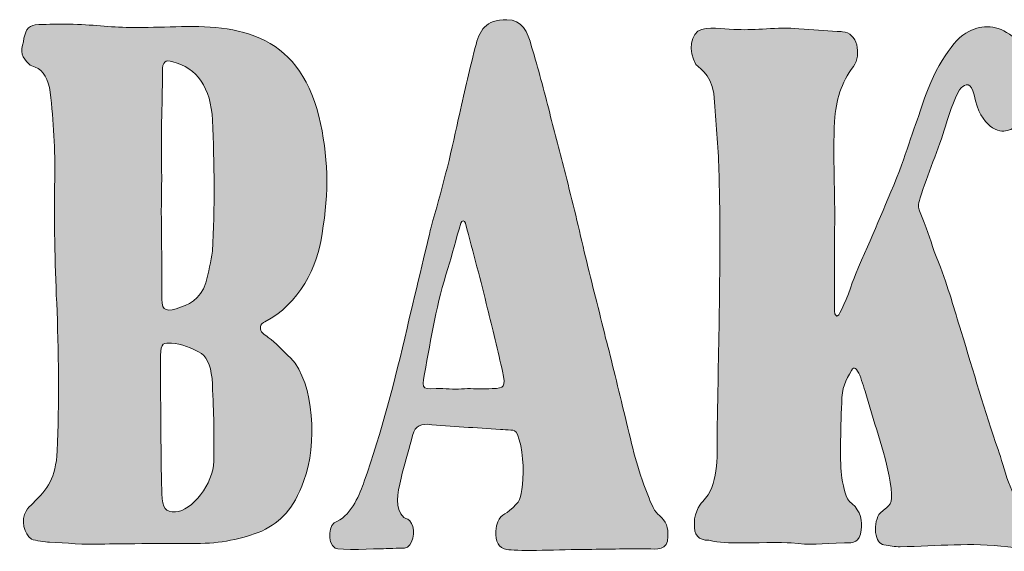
# Model space of a CAD drawing. Header units: inches. Extents: x 26 to 379, y 26 to 261.
# Tile 2 of 4: x 56 to 207, y 179 to 261. Entities that reach past the tile are written whole.
import ezdxf

# ---------------------------------------------------------------- set-up
doc = ezdxf.new("R2010")
doc.units = ezdxf.units.IN
doc.header["$MEASUREMENT"] = 0
doc.layers.add('Layer 1', color=7, linetype='Continuous')

# ---------------------------------------------------------------- blocks, each defined once
blk = doc.blocks.new('block 2')
at = {"layer": 'Layer 1', "true_color": 0xffffff}
h = blk.add_hatch(color=7, dxfattribs=at)
h.dxf.hatch_style = 2
edge = h.paths.add_edge_path()
edge.add_spline(control_points=[(57, 254.1), (57.3, 253.8), (57.6, 253.7), (58, 253.6), (59.3, 253.1), (60, 251.7), (60.3, 249.7), (60.8, 245.2), (61.1, 240.8), (61, 236.3), (60.9, 230), (61, 223.5), (61.3, 217.2), (61.6, 210.2), (61.7, 201.4), (61.4, 194.4), (61.1, 190.1), (60, 188.6), (57.6, 186.3), (57.3, 185.9), (56.8, 185.6), (56.6, 185.1), (55.7, 183.8), (56.3, 181.5), (57.4, 180.8), (58.1, 180.5), (59.5, 180.4), (60.2, 180.3), (62.7, 180.2), (65.6, 179.9), (68.1, 180), (70.9, 180.1), (80.3, 180.1), (82.8, 180.1), (86.5, 180.1), (89.9, 180.8), (92.9, 182), (96, 183.6), (97.7, 185.2), (99.4, 189.8), (101.5, 195.3), (101, 204.8), (97.4, 208.7), (96, 210), (95.1, 211), (93.9, 211.9), (93.3, 212.4), (92.6, 212.7), (92.7, 213.5), (92.7, 213.9), (93.1, 214.2), (93.4, 214.3), (98.6, 217), (101.6, 222.8), (102.2, 227.9), (103.3, 234.4), (103.2, 239.9), (101.7, 246), (100.1, 252.5), (96.9, 256.1), (92.7, 258), (88.2, 260), (83.5, 259.9), (78.8, 259.8), (76.5, 259.7), (74.3, 259.7), (72, 259.7), (68.9, 259.8), (66.2, 260.2), (62.5, 260.2), (61, 260.2), (59.5, 260.2), (58, 260.1), (56.9, 260), (56.3, 259), (56.2, 257.5), (55.6, 256), (56, 255), (57, 254.1)], knot_values=[0, 0, 0, 0, 1, 1, 1, 2, 2, 2, 3, 3, 3, 4, 4, 4, 5, 5, 5, 6, 6, 6, 7, 7, 7, 8, 8, 8, 9, 9, 9, 10, 10, 10, 11, 11, 11, 12, 12, 12, 13, 13, 13, 14, 14, 14, 15, 15, 15, 16, 16, 16, 17, 17, 17, 18, 18, 18, 19, 19, 19, 20, 20, 20, 21, 21, 21, 22, 22, 22, 23, 23, 23, 24, 24, 24, 25, 25, 25, 26, 26, 26, 26], degree=3, periodic=1)
edge = h.paths.add_edge_path()
edge.add_spline(control_points=[(85.5, 192.8), (85.5, 189.4), (82.1, 185), (79.6, 185), (78.1, 184.9), (77.6, 185.5), (77.5, 187.8), (77.4, 190.6), (77.3, 204.8), (77.3, 209.1), (77.3, 211.1), (77.9, 211.1), (79, 211), (80.5, 210.9), (82.1, 210.3), (83.6, 209.4), (84.6, 208.7), (85.2, 207.1), (85.3, 204.7), (85.5, 199.8), (85.6, 197.4), (85.5, 192.8)], knot_values=[0, 0, 0, 0, 1, 1, 1, 2, 2, 2, 3, 3, 3, 4, 4, 4, 5, 5, 5, 6, 6, 6, 7, 7, 7, 7], degree=3, periodic=1)
edge = h.paths.add_edge_path()
edge.add_spline(control_points=[(77.6, 252.9), (77.6, 254.4), (78, 254.8), (79.2, 254.4), (82.9, 253.5), (85.1, 250.4), (85.3, 245.4), (85.6, 238.7), (85.7, 231.9), (85.3, 225.2), (85.1, 223.6), (84.7, 222), (84.3, 220.3), (83.4, 217.7), (81.6, 216.9), (79.7, 216.3), (77.9, 215.8), (77.4, 216.2), (77.5, 218.6), (77.6, 224.5), (77.3, 228.8), (77.5, 236.5), (77.3, 243.4), (77.6, 247.1), (77.6, 252.9)], knot_values=[0, 0, 0, 0, 1, 1, 1, 2, 2, 2, 3, 3, 3, 4, 4, 4, 5, 5, 5, 6, 6, 6, 7, 7, 7, 8, 8, 8, 8], degree=3, periodic=1)
h = blk.add_hatch(color=7, dxfattribs=at)
h.dxf.hatch_style = 2
edge = h.paths.add_edge_path()
edge.add_spline(control_points=[(104.2, 179.4), (104.8, 179), (110.8, 179.3), (111.4, 179.3), (112, 179.3), (114.2, 179.4), (114.9, 179.4), (116.2, 179.5), (116.7, 182.1), (116, 183.2), (115.7, 183.9), (115.2, 183.9), (114.8, 184.1), (113.3, 185.6), (113.8, 187.7), (114.4, 190.2), (114.8, 192.2), (115.5, 194.1), (116, 196.1), (116.3, 198.1), (117.2, 198.5), (118.4, 198.5), (122.2, 198.1), (125.9, 198), (129.7, 197.7), (130.2, 197.7), (130.7, 197.6), (131.3, 197.6), (131.7, 197.6), (132.1, 197.5), (132.3, 196.9), (133.2, 195), (133.3, 191.4), (133.1, 189.2), (132.8, 187), (132.8, 186.6), (131.1, 185.2), (130.1, 184.3), (129.2, 184.5), (129, 182), (128.9, 180.5), (129.4, 179.3), (130.7, 179.2), (131.8, 178.9), (137.9, 179.1), (142.3, 179.2), (146.4, 179.2), (148.6, 179.3), (152.3, 179.3), (153.8, 179.2), (155.5, 179), (155.5, 181.2), (155.6, 182.5), (155.2, 183.6), (154.2, 184.4), (153.5, 184.9), (152.9, 186.2), (152.4, 187.6), (150.7, 192), (150.1, 194.6), (148.9, 199.7), (147.9, 203.7), (146.8, 208.5), (145.9, 211.8), (144.9, 216), (143.8, 220.2), (142.8, 224.3), (141.8, 228.6), (140.8, 232.9), (139.7, 237.1), (138.9, 240.3), (138, 243.4), (137.3, 246.5), (136.4, 250), (135.5, 253.4), (134.5, 256.7), (133.9, 259.1), (133, 260.9), (130.7, 260.9), (127.3, 260.9), (126.5, 259.3), (125.8, 256.6), (124.8, 252.6), (124.1, 249.6), (123.2, 245.5), (122, 239.8), (120.6, 234.4), (119, 228.9), (118.5, 226.7), (116.2, 217.2), (115.3, 213.3), (113.4, 205.2), (111.4, 197.3), (108.7, 189.7), (108, 187.8), (106.9, 184.7), (104.5, 183.5), (103.2, 183.3), (102.9, 180.2), (104.2, 179.4)], knot_values=[0, 0, 0, 0, 1, 1, 1, 2, 2, 2, 3, 3, 3, 4, 4, 4, 5, 5, 5, 6, 6, 6, 7, 7, 7, 8, 8, 8, 9, 9, 9, 10, 10, 10, 11, 11, 11, 12, 12, 12, 13, 13, 13, 14, 14, 14, 15, 15, 15, 16, 16, 16, 17, 17, 17, 18, 18, 18, 19, 19, 19, 20, 20, 20, 21, 21, 21, 22, 22, 22, 23, 23, 23, 24, 24, 24, 25, 25, 25, 26, 26, 26, 27, 27, 27, 28, 28, 28, 29, 29, 29, 30, 30, 30, 31, 31, 31, 32, 32, 32, 33, 33, 33, 33], degree=3, periodic=1)
edge = h.paths.add_edge_path()
edge.add_spline(control_points=[(118, 206.3), (119, 211.7), (119.9, 217.4), (121.6, 222.5), (122.3, 224.7), (122.8, 227), (123.6, 229.5), (123.7, 230), (124.2, 230), (124.3, 229.5), (125.5, 224.9), (126.7, 220.6), (127.7, 216.3), (128.4, 213.7), (129.4, 209.4), (130, 206.7), (130.5, 204.1), (130.4, 204.1), (128.4, 204), (127.1, 203.9), (125.9, 204), (124.6, 204), (123.4, 203.9), (122.2, 203.9), (120.8, 204), (117.7, 204), (117.5, 203.6), (118, 206.3)], knot_values=[0, 0, 0, 0, 1, 1, 1, 2, 2, 2, 3, 3, 3, 4, 4, 4, 5, 5, 5, 6, 6, 6, 7, 7, 7, 8, 8, 8, 9, 9, 9, 9], degree=3, periodic=1)
h = blk.add_hatch(color=7, dxfattribs=at)
h.dxf.hatch_style = 2
edge = h.paths.add_edge_path()
edge.add_spline(control_points=[(162.7, 248.2), (162.9, 244.4), (163.3, 240.8), (163.4, 236.9), (163.7, 222.6), (163.3, 211.4), (163.1, 197.1), (163.1, 193.2), (163.3, 189.1), (160.9, 186.6), (160.8, 186.6), (159.5, 185.1), (159.6, 183.2), (159.5, 181.4), (160.2, 180.6), (161.8, 180.6), (163.5, 180.2), (164.8, 180.2), (167, 180.2), (168.2, 180.2), (173.3, 180.3), (174.5, 180.2), (177.6, 179.8), (179, 180.1), (182.7, 180.2), (184.2, 180.2), (185, 180.2), (185.3, 182.2), (185.5, 183.4), (185.2, 185.2), (183.9, 186.2), (182.7, 187.1), (182.7, 188.6), (182.3, 190.2), (182, 192.6), (182.1, 197.3), (182.3, 201.8), (182.3, 204.1), (182.9, 205.3), (183.8, 206.8), (184.6, 208.4), (185.6, 204.5), (186.1, 202.9), (187.4, 198.2), (189.2, 193.7), (189.9, 188.6), (190.2, 186), (189.8, 186.2), (188.2, 184.8), (187.7, 184.3), (187.4, 182.9), (187.5, 181.8), (187.7, 180.7), (188.1, 180), (188.8, 179.9), (189.7, 179.8), (190.5, 179.6), (191.3, 179.6), (197.2, 179.7), (202.1, 180.3), (207.9, 179.6), (208.9, 179.5), (211.6, 179.1), (212, 180.7), (212.6, 183.4), (212.1, 184.7), (210.4, 185.7), (208.4, 186.8), (207.3, 192), (206.4, 194.6), (204.3, 200.4), (202.6, 206.7), (200.7, 212.8), (199.6, 216.3), (198.8, 219.4), (197.2, 223.5), (196.2, 225.9), (195.9, 227.4), (195, 229.6), (195, 229.6), (194.3, 231.4), (194.3, 231.4), (194.1, 231.9), (194, 232.3), (194.4, 233.4), (195.4, 236.8), (197.3, 241.2), (198.3, 244.5), (198.9, 246.7), (200.1, 249.8), (200.7, 250.4), (201.3, 251), (202.3, 251.3), (202.7, 249.3), (203.7, 244.2), (206.6, 243.4), (207.8, 243.8), (209.2, 244.1), (210.9, 245.8), (211.6, 249.1), (212.6, 252.6), (210.4, 256.5), (209, 258), (206.7, 260), (204.4, 260.2), (202.3, 259.3), (200, 258.4), (197.3, 254.8), (195.2, 249.2), (194.2, 246.2), (192.8, 242.2), (191.2, 237.6), (188.7, 231.4), (187.1, 227.8), (184.4, 221.6), (183.9, 220.3), (182.8, 216.9), (182, 215.7), (181.5, 214.6), (181.2, 215.6), (181.2, 215.8), (181.2, 220.1), (181.2, 224.3), (181.2, 228.6), (181.3, 234.1), (180.9, 239.7), (181.2, 245.2), (181.4, 248.6), (182.2, 251.1), (184.1, 253.7), (185.4, 255.5), (184.7, 259), (182.4, 259), (182.1, 259.1), (181.9, 259.1), (181.6, 259.1), (179.7, 259.2), (177.8, 259.4), (175.7, 259.5), (172.3, 259.8), (168.9, 259.2), (166.3, 259.4), (164.6, 259.3), (162.5, 259.9), (160.7, 259.4), (159, 258.9), (158.6, 256), (159.8, 254), (160.7, 253.2), (162.6, 252), (162.7, 248.2)], knot_values=[0, 0, 0, 0, 1, 1, 1, 2, 2, 2, 3, 3, 3, 4, 4, 4, 5, 5, 5, 6, 6, 6, 7, 7, 7, 8, 8, 8, 9, 9, 9, 10, 10, 10, 11, 11, 11, 12, 12, 12, 13, 13, 13, 14, 14, 14, 15, 15, 15, 16, 16, 16, 17, 17, 17, 18, 18, 18, 19, 19, 19, 20, 20, 20, 21, 21, 21, 22, 22, 22, 23, 23, 23, 24, 24, 24, 25, 25, 25, 26, 26, 26, 27, 27, 27, 28, 28, 28, 29, 29, 29, 30, 30, 30, 31, 31, 31, 32, 32, 32, 33, 33, 33, 34, 34, 34, 35, 35, 35, 36, 36, 36, 37, 37, 37, 38, 38, 38, 39, 39, 39, 40, 40, 40, 41, 41, 41, 42, 42, 42, 43, 43, 43, 44, 44, 44, 45, 45, 45, 46, 46, 46, 47, 47, 47, 48, 48, 48, 49, 49, 49, 50, 50, 50, 50], degree=3, periodic=1)
at = {"layer": 'Layer 1', "lineweight": 0}
for points, knots in [([(57, 254.1), (57.3, 253.8), (57.6, 253.7), (58, 253.6), (59.3, 253.1), (60, 251.7), (60.3, 249.7), (60.8, 245.2), (61.1, 240.8), (61, 236.3), (60.9, 230), (61, 223.5), (61.3, 217.2), (61.6, 210.2), (61.7, 201.4), (61.4, 194.4), (61.1, 190.1), (60, 188.6), (57.6, 186.3), (57.3, 185.9), (56.8, 185.6), (56.6, 185.1), (55.7, 183.8), (56.3, 181.5), (57.4, 180.8), (58.1, 180.5), (59.5, 180.4), (60.2, 180.3), (62.7, 180.2), (65.6, 179.9), (68.1, 180), (70.9, 180.1), (80.3, 180.1), (82.8, 180.1), (86.5, 180.1), (89.9, 180.8), (92.9, 182), (96, 183.6), (97.7, 185.2), (99.4, 189.8), (101.5, 195.3), (101, 204.8), (97.4, 208.7), (96, 210), (95.1, 211), (93.9, 211.9), (93.3, 212.4), (92.6, 212.7), (92.7, 213.5), (92.7, 213.9), (93.1, 214.2), (93.4, 214.3), (98.6, 217), (101.6, 222.8), (102.2, 227.9), (103.3, 234.4), (103.2, 239.9), (101.7, 246), (100.1, 252.5), (96.9, 256.1), (92.7, 258), (88.2, 260), (83.5, 259.9), (78.8, 259.8), (76.5, 259.7), (74.3, 259.7), (72, 259.7), (68.9, 259.8), (66.2, 260.2), (62.5, 260.2), (61, 260.2), (59.5, 260.2), (58, 260.1), (56.9, 260), (56.3, 259), (56.2, 257.5), (55.6, 256), (56, 255), (57, 254.1)], [0, 0, 0, 0, 1, 1, 1, 2, 2, 2, 3, 3, 3, 4, 4, 4, 5, 5, 5, 6, 6, 6, 7, 7, 7, 8, 8, 8, 9, 9, 9, 10, 10, 10, 11, 11, 11, 12, 12, 12, 13, 13, 13, 14, 14, 14, 15, 15, 15, 16, 16, 16, 17, 17, 17, 18, 18, 18, 19, 19, 19, 20, 20, 20, 21, 21, 21, 22, 22, 22, 23, 23, 23, 24, 24, 24, 25, 25, 25, 26, 26, 26, 26]), ([(104.2, 179.4), (104.8, 179), (110.8, 179.3), (111.4, 179.3), (112, 179.3), (114.2, 179.4), (114.9, 179.4), (116.2, 179.5), (116.7, 182.1), (116, 183.2), (115.7, 183.9), (115.2, 183.9), (114.8, 184.1), (113.3, 185.6), (113.8, 187.7), (114.4, 190.2), (114.8, 192.2), (115.5, 194.1), (116, 196.1), (116.3, 198.1), (117.2, 198.5), (118.4, 198.5), (122.2, 198.1), (125.9, 198), (129.7, 197.7), (130.2, 197.7), (130.7, 197.6), (131.3, 197.6), (131.7, 197.6), (132.1, 197.5), (132.3, 196.9), (133.2, 195), (133.3, 191.4), (133.1, 189.2), (132.8, 187), (132.8, 186.6), (131.1, 185.2), (130.1, 184.3), (129.2, 184.5), (129, 182), (128.9, 180.5), (129.4, 179.3), (130.7, 179.2), (131.8, 178.9), (137.9, 179.1), (142.3, 179.2), (146.4, 179.2), (148.6, 179.3), (152.3, 179.3), (153.8, 179.2), (155.5, 179), (155.5, 181.2), (155.6, 182.5), (155.2, 183.6), (154.2, 184.4), (153.5, 184.9), (152.9, 186.2), (152.4, 187.6), (150.7, 192), (150.1, 194.6), (148.9, 199.7), (147.9, 203.7), (146.8, 208.5), (145.9, 211.8), (144.9, 216), (143.8, 220.2), (142.8, 224.3), (141.8, 228.6), (140.8, 232.9), (139.7, 237.1), (138.9, 240.3), (138, 243.4), (137.3, 246.5), (136.4, 250), (135.5, 253.4), (134.5, 256.7), (133.9, 259.1), (133, 260.9), (130.7, 260.9), (127.3, 260.9), (126.5, 259.3), (125.8, 256.6), (124.8, 252.6), (124.1, 249.6), (123.2, 245.5), (122, 239.8), (120.6, 234.4), (119, 228.9), (118.5, 226.7), (116.2, 217.2), (115.3, 213.3), (113.4, 205.2), (111.4, 197.3), (108.7, 189.7), (108, 187.8), (106.9, 184.7), (104.5, 183.5), (103.2, 183.3), (102.9, 180.2), (104.2, 179.4)], [0, 0, 0, 0, 1, 1, 1, 2, 2, 2, 3, 3, 3, 4, 4, 4, 5, 5, 5, 6, 6, 6, 7, 7, 7, 8, 8, 8, 9, 9, 9, 10, 10, 10, 11, 11, 11, 12, 12, 12, 13, 13, 13, 14, 14, 14, 15, 15, 15, 16, 16, 16, 17, 17, 17, 18, 18, 18, 19, 19, 19, 20, 20, 20, 21, 21, 21, 22, 22, 22, 23, 23, 23, 24, 24, 24, 25, 25, 25, 26, 26, 26, 27, 27, 27, 28, 28, 28, 29, 29, 29, 30, 30, 30, 31, 31, 31, 32, 32, 32, 33, 33, 33, 33]), ([(162.7, 248.2), (162.9, 244.4), (163.3, 240.8), (163.4, 236.9), (163.7, 222.6), (163.3, 211.4), (163.1, 197.1), (163.1, 193.2), (163.3, 189.1), (160.9, 186.6), (160.8, 186.6), (159.5, 185.1), (159.6, 183.2), (159.5, 181.4), (160.2, 180.6), (161.8, 180.6), (163.5, 180.2), (164.8, 180.2), (167, 180.2), (168.2, 180.2), (173.3, 180.3), (174.5, 180.2), (177.6, 179.8), (179, 180.1), (182.7, 180.2), (184.2, 180.2), (185, 180.2), (185.3, 182.2), (185.5, 183.4), (185.2, 185.2), (183.9, 186.2), (182.7, 187.1), (182.7, 188.6), (182.3, 190.2), (182, 192.6), (182.1, 197.3), (182.3, 201.8), (182.3, 204.1), (182.9, 205.3), (183.8, 206.8), (184.6, 208.4), (185.6, 204.5), (186.1, 202.9), (187.4, 198.2), (189.2, 193.7), (189.9, 188.6), (190.2, 186), (189.8, 186.2), (188.2, 184.8), (187.7, 184.3), (187.4, 182.9), (187.5, 181.8), (187.7, 180.7), (188.1, 180), (188.8, 179.9), (189.7, 179.8), (190.5, 179.6), (191.3, 179.6), (197.2, 179.7), (202.1, 180.3), (207.9, 179.6), (208.9, 179.5), (211.6, 179.1), (212, 180.7), (212.6, 183.4), (212.1, 184.7), (210.4, 185.7), (208.4, 186.8), (207.3, 192), (206.4, 194.6), (204.3, 200.4), (202.6, 206.7), (200.7, 212.8), (199.6, 216.3), (198.8, 219.4), (197.2, 223.5), (196.2, 225.9), (195.9, 227.4), (195, 229.6), (195, 229.6), (194.3, 231.4), (194.3, 231.4), (194.1, 231.9), (194, 232.3), (194.4, 233.4), (195.4, 236.8), (197.3, 241.2), (198.3, 244.5), (198.9, 246.7), (200.1, 249.8), (200.7, 250.4), (201.3, 251), (202.3, 251.3), (202.7, 249.3), (203.7, 244.2), (206.6, 243.4), (207.8, 243.8), (209.2, 244.1), (210.9, 245.8), (211.6, 249.1), (212.6, 252.6), (210.4, 256.5), (209, 258), (206.7, 260), (204.4, 260.2), (202.3, 259.3), (200, 258.4), (197.3, 254.8), (195.2, 249.2), (194.2, 246.2), (192.8, 242.2), (191.2, 237.6), (188.7, 231.4), (187.1, 227.8), (184.4, 221.6), (183.9, 220.3), (182.8, 216.9), (182, 215.7), (181.5, 214.6), (181.2, 215.6), (181.2, 215.8), (181.2, 220.1), (181.2, 224.3), (181.2, 228.6), (181.3, 234.1), (180.9, 239.7), (181.2, 245.2), (181.4, 248.6), (182.2, 251.1), (184.1, 253.7), (185.4, 255.5), (184.7, 259), (182.4, 259), (182.1, 259.1), (181.9, 259.1), (181.6, 259.1), (179.7, 259.2), (177.8, 259.4), (175.7, 259.5), (172.3, 259.8), (168.9, 259.2), (166.3, 259.4), (164.6, 259.3), (162.5, 259.9), (160.7, 259.4), (159, 258.9), (158.6, 256), (159.8, 254), (160.7, 253.2), (162.6, 252), (162.7, 248.2)], [0, 0, 0, 0, 1, 1, 1, 2, 2, 2, 3, 3, 3, 4, 4, 4, 5, 5, 5, 6, 6, 6, 7, 7, 7, 8, 8, 8, 9, 9, 9, 10, 10, 10, 11, 11, 11, 12, 12, 12, 13, 13, 13, 14, 14, 14, 15, 15, 15, 16, 16, 16, 17, 17, 17, 18, 18, 18, 19, 19, 19, 20, 20, 20, 21, 21, 21, 22, 22, 22, 23, 23, 23, 24, 24, 24, 25, 25, 25, 26, 26, 26, 27, 27, 27, 28, 28, 28, 29, 29, 29, 30, 30, 30, 31, 31, 31, 32, 32, 32, 33, 33, 33, 34, 34, 34, 35, 35, 35, 36, 36, 36, 37, 37, 37, 38, 38, 38, 39, 39, 39, 40, 40, 40, 41, 41, 41, 42, 42, 42, 43, 43, 43, 44, 44, 44, 45, 45, 45, 46, 46, 46, 47, 47, 47, 48, 48, 48, 49, 49, 49, 50, 50, 50, 50]), ([(77.6, 252.9), (77.6, 254.4), (78, 254.8), (79.2, 254.4), (82.9, 253.5), (85.1, 250.4), (85.3, 245.4), (85.6, 238.7), (85.7, 231.9), (85.3, 225.2), (85.1, 223.6), (84.7, 222), (84.3, 220.3), (83.4, 217.7), (81.6, 216.9), (79.7, 216.3), (77.9, 215.8), (77.4, 216.2), (77.5, 218.6), (77.6, 224.5), (77.3, 228.8), (77.5, 236.5), (77.3, 243.4), (77.6, 247.1), (77.6, 252.9)], [0, 0, 0, 0, 1, 1, 1, 2, 2, 2, 3, 3, 3, 4, 4, 4, 5, 5, 5, 6, 6, 6, 7, 7, 7, 8, 8, 8, 8]), ([(118, 206.3), (119, 211.7), (119.9, 217.4), (121.6, 222.5), (122.3, 224.7), (122.8, 227), (123.6, 229.5), (123.7, 230), (124.2, 230), (124.3, 229.5), (125.5, 224.9), (126.7, 220.6), (127.7, 216.3), (128.4, 213.7), (129.4, 209.4), (130, 206.7), (130.5, 204.1), (130.4, 204.1), (128.4, 204), (127.1, 203.9), (125.9, 204), (124.6, 204), (123.4, 203.9), (122.2, 203.9), (120.8, 204), (117.7, 204), (117.5, 203.6), (118, 206.3)], [0, 0, 0, 0, 1, 1, 1, 2, 2, 2, 3, 3, 3, 4, 4, 4, 5, 5, 5, 6, 6, 6, 7, 7, 7, 8, 8, 8, 9, 9, 9, 9]), ([(85.5, 192.8), (85.5, 189.4), (82.1, 185), (79.6, 185), (78.1, 184.9), (77.6, 185.5), (77.5, 187.8), (77.4, 190.6), (77.3, 204.8), (77.3, 209.1), (77.3, 211.1), (77.9, 211.1), (79, 211), (80.5, 210.9), (82.1, 210.3), (83.6, 209.4), (84.6, 208.7), (85.2, 207.1), (85.3, 204.7), (85.5, 199.8), (85.6, 197.4), (85.5, 192.8)], [0, 0, 0, 0, 1, 1, 1, 2, 2, 2, 3, 3, 3, 4, 4, 4, 5, 5, 5, 6, 6, 6, 7, 7, 7, 7])]:
    blk.add_open_spline(points, degree=3, knots=knots, dxfattribs=at)

msp = doc.modelspace()

# ---------------------------------------------------------------- block references
at = {"layer": 'Layer 1'}
msp.add_blockref('block 2', (0, 0), dxfattribs=at)

doc.saveas('drawing.dxf')
